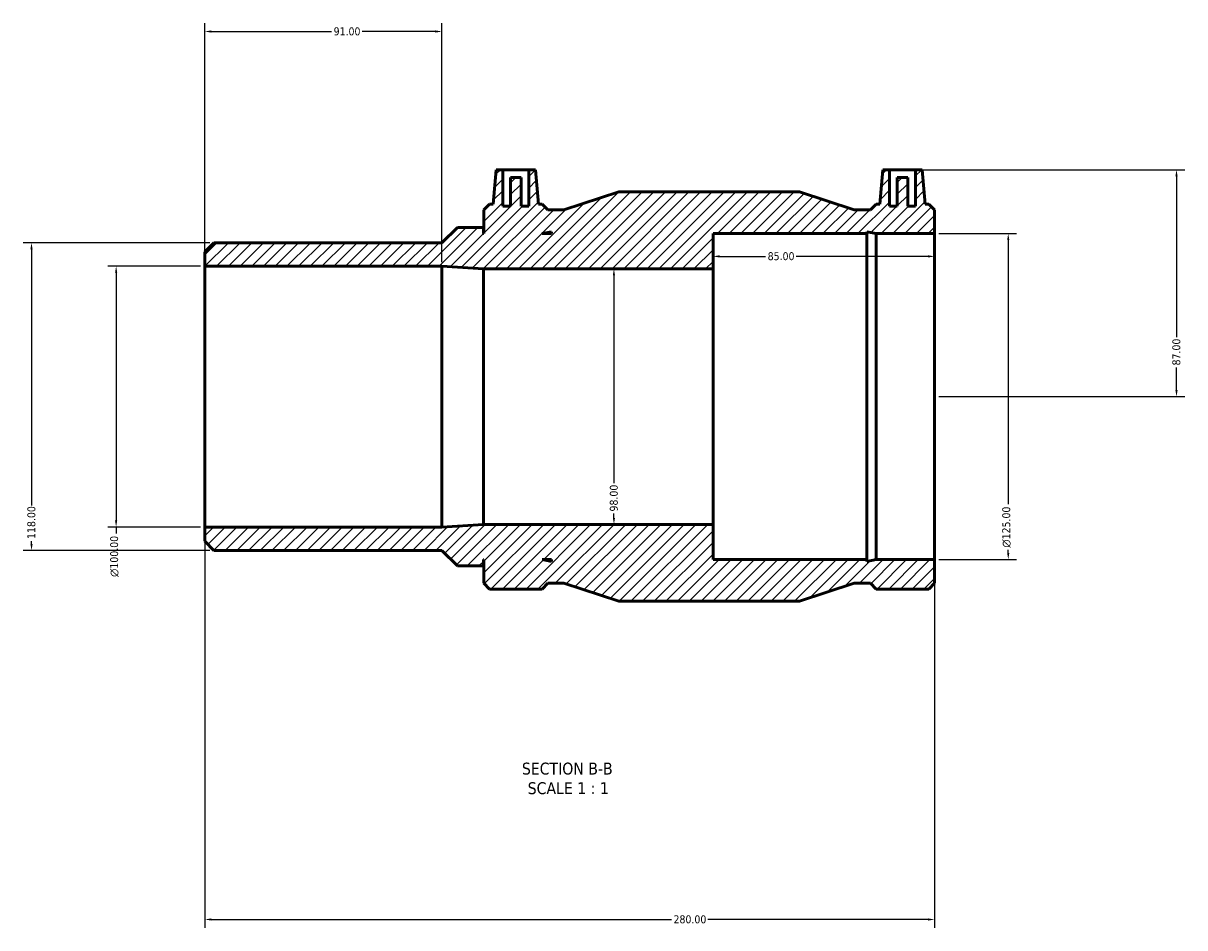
# Model space of a CAD drawing. Header units: millimetres. Extents: x -53 to 1249, y -617 to 899.
# Tile 1 of 6: x 280 to 726, y -617 to -271. Entities that reach past the tile are written whole.
import ezdxf

# ---------------------------------------------------------------- set-up
doc = ezdxf.new("R2010")
doc.units = ezdxf.units.MM
for name, color, linetype, lineweight in [('Dimension (ANSI)', 7, 'Continuous', 25), ('Hatch (ANSI)', 7, 'Continuous', 18), ('Symbol (ANSI)', 7, 'Continuous', 25), ('Visible (ANSI)', 7, 'Continuous', 50)]:
    doc.layers.add(name, color=color, linetype=linetype, lineweight=lineweight)
doc.styles.add('Label Text (ANSI)', font='tahoma.ttf')
doc.styles.add('Note Text (ANSI)', font='tahoma.ttf')
doc.dimstyles.new('Default - mm (ANSI)', dxfattribs={"dimtxt": 3.048, "dimasz": 2.5, "dimexe": 3.175, "dimexo": 1.6002, "dimgap": 0.8, "dimtad": 0, "dimtoh": 1, "dimrnd": 1e-08, "dimzin": 4, "dimdsep": 46, "dimtxsty": 'Note Text (ANSI)', "dimcen": 0.09, "dimdle": 10, "dimclrd": 256, "dimclre": 256, "dimclrt": 256, "dimadec": 1, "dimazin": 1, "dimtfac": 1, "dimtofl": 0, "dimtmove": 0, "dimatfit": 3, "dimfxl": 1, "dimtolj": 1, "dimtzin": 4, "dimlwd": -1, "dimlwe": -1, "dimarcsym": 0})

# ---------------------------------------------------------------- blocks, each defined once
blk = doc.blocks.new('*D7')
at = {"layer": 'Defpoints', "color": 0, "transparency": 16777216}
for p in [(622.71, -326.82), (630.03, -413.82), (722.82, -413.82)]:
    blk.add_point(p, dxfattribs=at)
at = {"layer": 'Dimension (ANSI)', "transparency": 16777216}
for p, q in [((624.31, -326.82), (725.99, -326.82)), ((722.82, -329.32), (722.82, -390.97)), ((722.82, -411.32), (722.82, -402.67)), ((631.63, -413.82), (725.99, -413.82))]:
    blk.add_line(p, q, dxfattribs=at)
for points in [[(722.4, -329.32), (723.23, -329.32), (722.82, -326.82)], [(722.4, -411.32), (723.23, -411.32), (722.82, -413.82)]]:
    blk.add_solid(points, dxfattribs=at)
at = {"layer": 'Dimension (ANSI)', "transparency": 16777216, "insert": (721.22, -401.87), "char_height": 3.048, "attachment_point": 1, "rotation": 90, "style": 'Note Text (ANSI)'}
blk.add_mtext('\\A1;87.00', dxfattribs=at)
blk = doc.blocks.new('*D8')
at = {"layer": 'Defpoints', "color": 0, "transparency": 16777216}
for p in [(630.03, -351.32), (630.03, -476.32), (658.27, -476.32)]:
    blk.add_point(p, dxfattribs=at)
at = {"layer": 'Dimension (ANSI)', "transparency": 16777216}
for p, q in [((631.63, -351.32), (661.45, -351.32)), ((658.27, -353.82), (658.27, -455.1)), ((631.63, -476.32), (661.45, -476.32)), ((658.27, -473.82), (658.27, -472.54))]:
    blk.add_line(p, q, dxfattribs=at)
for points in [[(657.86, -353.82), (658.69, -353.82), (658.27, -351.32)], [(657.86, -473.82), (658.69, -473.82), (658.27, -476.32)]]:
    blk.add_solid(points, dxfattribs=at)
at = {"layer": 'Dimension (ANSI)', "transparency": 16777216, "insert": (655.98, -471.74), "char_height": 3.048, "attachment_point": 1, "rotation": 90, "style": 'Note Text (ANSI)'}
blk.add_mtext('\\A1;\\fAIGDT|b0|i0;\\H3.0480;\\ln\\fTahoma|b0|i0;\\H3.0480;125.00', dxfattribs=at)
blk = doc.blocks.new('*D9')
at = {"layer": 'Defpoints', "color": 0, "transparency": 16777216}
for p in [(545.03, -360.05), (545.03, -364.82), (630.03, -413.82)]:
    blk.add_point(p, dxfattribs=at)
at = {"layer": 'Dimension (ANSI)', "transparency": 16777216}
for p, q in [((545.03, -363.22), (545.03, -356.87)), ((547.53, -360.05), (565.18, -360.05)), ((627.53, -360.05), (576.88, -360.05))]:
    blk.add_line(p, q, dxfattribs=at)
for points in [[(547.53, -359.63), (547.53, -360.46), (545.03, -360.05)], [(627.53, -359.63), (627.53, -360.46), (630.03, -360.05)]]:
    blk.add_solid(points, dxfattribs=at)
at = {"layer": 'Dimension (ANSI)', "transparency": 16777216, "insert": (565.98, -358.45), "char_height": 3.048, "attachment_point": 1, "style": 'Note Text (ANSI)'}
blk.add_mtext('\\A1;85.00', dxfattribs=at)
blk = doc.blocks.new('*D10')
at = {"layer": 'Defpoints', "color": 0, "transparency": 16777216}
for p in [(507.01, -364.82), (507.01, -462.82), (507.01, -462.82)]:
    blk.add_point(p, dxfattribs=at)
at = {"layer": 'Dimension (ANSI)', "transparency": 16777216}
for p, q in [((507.01, -367.32), (507.01, -446.96)), ((507.01, -460.32), (507.01, -458.68))]:
    blk.add_line(p, q, dxfattribs=at)
for points in [[(506.59, -367.32), (507.42, -367.32), (507.01, -364.82)], [(506.59, -460.32), (507.42, -460.32), (507.01, -462.82)]]:
    blk.add_solid(points, dxfattribs=at)
at = {"layer": 'Dimension (ANSI)', "transparency": 16777216, "insert": (505.41, -457.88), "char_height": 3.048, "attachment_point": 1, "rotation": 90, "style": 'Note Text (ANSI)'}
blk.add_mtext('\\A1;98.00', dxfattribs=at)
blk = doc.blocks.new('*D11')
at = {"layer": 'Defpoints', "color": 0, "transparency": 16777216}
for p in [(350.03, -363.82), (316.03, -463.82), (350.03, -463.82)]:
    blk.add_point(p, dxfattribs=at)
at = {"layer": 'Dimension (ANSI)', "transparency": 16777216}
for p, q in [((348.43, -363.82), (312.86, -363.82)), ((316.03, -366.32), (316.03, -461.32)), ((348.43, -463.82), (312.86, -463.82)), ((316.03, -463.82), (316.03, -466.32))]:
    blk.add_line(p, q, dxfattribs=at)
for points in [[(315.61, -366.32), (316.45, -366.32), (316.03, -363.82)], [(315.61, -461.32), (316.45, -461.32), (316.03, -463.82)]]:
    blk.add_solid(points, dxfattribs=at)
at = {"layer": 'Dimension (ANSI)', "transparency": 16777216, "insert": (313.74, -482.96), "char_height": 3.048, "attachment_point": 1, "rotation": 90, "style": 'Note Text (ANSI)'}
blk.add_mtext('\\A1;\\fAIGDT|b0|i0;\\H3.0480;\\ln\\fTahoma|b0|i0;\\H3.0480;100.00', dxfattribs=at)
blk = doc.blocks.new('*D12')
at = {"layer": 'Defpoints', "color": 0, "transparency": 16777216}
for p in [(353.57, -354.82), (283.57, -472.82), (353.57, -472.82)]:
    blk.add_point(p, dxfattribs=at)
at = {"layer": 'Dimension (ANSI)', "transparency": 16777216}
for p, q in [((351.97, -354.82), (280.4, -354.82)), ((283.57, -357.32), (283.57, -455.53)), ((283.57, -470.32), (283.57, -469.21)), ((351.97, -472.82), (280.4, -472.82))]:
    blk.add_line(p, q, dxfattribs=at)
for points in [[(283.15, -357.32), (283.99, -357.32), (283.57, -354.82)], [(283.15, -470.32), (283.99, -470.32), (283.57, -472.82)]]:
    blk.add_solid(points, dxfattribs=at)
at = {"layer": 'Dimension (ANSI)', "transparency": 16777216, "insert": (281.98, -468.41), "char_height": 3.048, "attachment_point": 1, "rotation": 90, "style": 'Note Text (ANSI)'}
blk.add_mtext('\\A1;118.00', dxfattribs=at)
blk = doc.blocks.new('*D13')
at = {"layer": 'Defpoints', "color": 0, "transparency": 16777216}
for p in [(441.03, -273.82), (350.03, -363.82), (441.03, -363.82)]:
    blk.add_point(p, dxfattribs=at)
at = {"layer": 'Dimension (ANSI)', "transparency": 16777216}
for p, q in [((350.03, -362.22), (350.03, -270.65)), ((441.03, -362.22), (441.03, -270.65)), ((352.53, -273.82), (398.67, -273.82)), ((438.53, -273.82), (410.39, -273.82))]:
    blk.add_line(p, q, dxfattribs=at)
for points in [[(352.53, -273.4), (352.53, -274.24), (350.03, -273.82)], [(438.53, -273.4), (438.53, -274.24), (441.03, -273.82)]]:
    blk.add_solid(points, dxfattribs=at)
at = {"layer": 'Dimension (ANSI)', "transparency": 16777216, "insert": (399.47, -272.23), "char_height": 3.048, "attachment_point": 1, "style": 'Note Text (ANSI)'}
blk.add_mtext('\\A1;91.00', dxfattribs=at)
blk = doc.blocks.new('*D14')
at = {"layer": 'Defpoints', "color": 0, "transparency": 16777216}
for p in [(350.03, -463.82), (630.03, -476.32), (630.03, -614.32)]:
    blk.add_point(p, dxfattribs=at)
at = {"layer": 'Dimension (ANSI)', "transparency": 16777216}
for p, q in [((350.03, -465.42), (350.03, -617.5)), ((630.03, -477.92), (630.03, -617.5)), ((352.53, -614.32), (529.07, -614.32)), ((627.53, -614.32), (542.99, -614.32))]:
    blk.add_line(p, q, dxfattribs=at)
for points in [[(352.53, -613.9), (352.53, -614.74), (350.03, -614.32)], [(627.53, -613.9), (627.53, -614.74), (630.03, -614.32)]]:
    blk.add_solid(points, dxfattribs=at)
at = {"layer": 'Dimension (ANSI)', "transparency": 16777216, "insert": (529.87, -612.73), "char_height": 3.048, "attachment_point": 1, "style": 'Note Text (ANSI)'}
blk.add_mtext('\\A1;280.00', dxfattribs=at)

msp = doc.modelspace()

# ---------------------------------------------------------------- hatches: boundary and pattern name
at = {"layer": 'Hatch (ANSI)'}
h = msp.add_hatch(dxfattribs=at)
h.set_pattern_fill('ANSI31', color=256, scale=25.4, style=0)
h.set_pattern_definition([(45, (0, 0), (-2.245064, 2.245064), [])])
h.paths.add_polyline_path([(545.031, -462.821), (456.931, -462.821), (441.031, -463.821), (350.031, -463.821), (350.031, -469.281), (353.571, -472.821), (441.031, -472.821), (446.931, -478.721), (456.931, -478.721), (456.931, -476.321), (457.031, -476.321), (457.031, -485.398), (459.245, -487.611), (479.468, -487.611), (481.681, -485.398), (487.844, -485.398), (508.931, -492.321), (578.131, -492.321), (599.219, -485.398), (605.381, -485.398), (607.595, -487.611), (627.818, -487.611), (630.031, -485.398), (630.031, -476.321), (607.595, -476.321), (604.069, -477.071), (604.069, -476.321), (545.031, -476.321)])
h.paths.add_polyline_path([(482.993, -477.071), (479.468, -476.321), (482.993, -476.321)], flags=0)
h.paths.add_polyline_path([(626.362, -340.031), (625.206, -326.821), (622.706, -326.821), (622.706, -340.821), (619.706, -340.821), (619.706, -329.821), (615.706, -329.821), (615.706, -340.821), (612.706, -340.821), (612.706, -326.821), (610.206, -326.821), (609.05, -340.031), (607.595, -340.031), (605.381, -342.245), (599.219, -342.245), (578.131, -335.321), (508.931, -335.321), (487.844, -342.245), (481.681, -342.245), (479.468, -340.031), (478.012, -340.031), (476.856, -326.821), (474.356, -326.821), (474.356, -340.821), (471.356, -340.821), (471.356, -329.821), (467.356, -329.821), (467.356, -340.821), (464.356, -340.821), (464.356, -326.821), (461.856, -326.821), (460.7, -340.031), (459.245, -340.031), (457.031, -342.245), (457.031, -351.321), (456.931, -351.321), (456.931, -348.921), (446.931, -348.921), (441.031, -354.821), (353.571, -354.821), (350.031, -358.361), (350.031, -363.821), (441.031, -363.821), (456.931, -364.821), (545.031, -364.821), (545.031, -351.321), (604.069, -351.321), (604.069, -350.572), (607.595, -351.321), (630.031, -351.321), (630.031, -342.245), (627.818, -340.031)])
h.paths.add_polyline_path([(479.468, -351.321), (482.993, -350.572), (482.993, -351.321)], flags=0)

# ---------------------------------------------------------------- linework, layer by layer
at = {"layer": 'Visible (ANSI)'}
for p, q in [((461.856, -326.821), (460.7, -340.031)), ((464.356, -326.821), (461.856, -326.821)), ((464.356, -340.821), (464.356, -326.821)), ((464.356, -326.821), (474.356, -326.821)), ((476.856, -326.821), (474.356, -326.821)), ((474.356, -326.821), (474.356, -340.821)), ((478.012, -340.031), (476.856, -326.821)), ((610.206, -326.821), (609.05, -340.031)), ((612.706, -326.821), (610.206, -326.821)), ((612.706, -340.821), (612.706, -326.821)), ((612.706, -326.821), (622.706, -326.821)), ((625.206, -326.821), (622.706, -326.821)), ((622.706, -326.821), (622.706, -340.821)), ((626.362, -340.031), (625.206, -326.821)), ((471.356, -329.821), (467.356, -329.821)), ((467.356, -329.821), (467.356, -340.821)), ((471.356, -340.821), (471.356, -329.821)), ((619.706, -329.821), (615.706, -329.821)), ((615.706, -329.821), (615.706, -340.821)), ((619.706, -340.821), (619.706, -329.821)), ((508.931, -335.321), (487.844, -342.245)), ((578.131, -335.321), (508.931, -335.321)), ((599.219, -342.245), (578.131, -335.321)), ((459.245, -340.031), (457.031, -342.245)), ((457.031, -342.245), (457.031, -351.321)), ((460.7, -340.031), (459.245, -340.031)), ((467.356, -340.821), (464.356, -340.821)), ((474.356, -340.821), (471.356, -340.821)), ((479.468, -340.031), (478.012, -340.031)), ((481.681, -342.245), (479.468, -340.031)), ((487.844, -342.245), (481.681, -342.245)), ((605.381, -342.245), (599.219, -342.245)), ((607.595, -340.031), (605.381, -342.245)), ((609.05, -340.031), (607.595, -340.031)), ((615.706, -340.821), (612.706, -340.821)), ((622.706, -340.821), (619.706, -340.821)), ((627.818, -340.031), (626.362, -340.031)), ((630.031, -342.245), (627.818, -340.031)), ((630.031, -351.321), (630.031, -342.245)), ((446.931, -348.921), (441.031, -354.821)), ((456.931, -348.921), (446.931, -348.921)), ((456.931, -351.321), (456.931, -348.921)), ((457.031, -351.321), (456.931, -351.321)), ((479.468, -351.321), (482.993, -350.572)), ((482.993, -351.321), (479.468, -351.321)), ((482.993, -350.572), (482.993, -351.321)), ((545.031, -364.821), (545.031, -351.321)), ((545.031, -351.321), (604.069, -351.321)), ((604.069, -351.321), (604.069, -350.572)), ((604.069, -350.572), (607.595, -351.321)), ((604.069, -476.321), (604.069, -351.321)), ((607.595, -351.321), (630.031, -351.321)), ((607.595, -476.321), (607.595, -351.321)), ((630.031, -476.321), (630.031, -351.321)), ((353.571, -354.821), (350.031, -358.361)), ((441.031, -354.821), (353.571, -354.821)), ((350.031, -358.361), (350.031, -363.821)), ((350.031, -363.821), (441.031, -363.821)), ((350.031, -463.821), (350.031, -363.821)), ((441.031, -363.821), (456.931, -364.821)), ((441.031, -463.821), (441.031, -363.821)), ((456.931, -364.821), (545.031, -364.821)), ((456.931, -462.821), (456.931, -364.821)), ((545.031, -462.821), (545.031, -364.821)), ((456.931, -462.821), (441.031, -463.821)), ((545.031, -462.821), (456.931, -462.821)), ((545.031, -476.321), (545.031, -462.821)), ((441.031, -463.821), (350.031, -463.821)), ((350.031, -463.821), (350.031, -469.281)), ((350.031, -469.281), (353.571, -472.821)), ((353.571, -472.821), (441.031, -472.821)), ((441.031, -472.821), (446.931, -478.721)), ((456.931, -478.721), (456.931, -476.321)), ((456.931, -476.321), (457.031, -476.321)), ((457.031, -476.321), (457.031, -485.398)), ((482.993, -477.071), (479.468, -476.321)), ((479.468, -476.321), (482.993, -476.321)), ((482.993, -476.321), (482.993, -477.071)), ((604.069, -476.321), (545.031, -476.321)), ((607.595, -476.321), (604.069, -477.071)), ((604.069, -477.071), (604.069, -476.321)), ((630.031, -476.321), (607.595, -476.321)), ((630.031, -485.398), (630.031, -476.321)), ((446.931, -478.721), (456.931, -478.721)), ((457.031, -485.398), (459.245, -487.611)), ((479.468, -487.611), (481.681, -485.398)), ((481.681, -485.398), (487.844, -485.398)), ((487.844, -485.398), (508.931, -492.321)), ((578.131, -492.321), (599.219, -485.398)), ((599.219, -485.398), (605.381, -485.398)), ((605.381, -485.398), (607.595, -487.611)), ((627.818, -487.611), (630.031, -485.398)), ((459.245, -487.611), (479.468, -487.611)), ((607.595, -487.611), (627.818, -487.611)), ((508.931, -492.321), (578.131, -492.321))]:
    msp.add_line(p, q, dxfattribs=at)

# ---------------------------------------------------------------- texts
at = {"layer": 'Symbol (ANSI)', "char_height": 4.572, "attachment_point": 7, "style": 'Label Text (ANSI)'}
for s, insert in [('SECTION B-B', (471.703, -558.836)), ('SCALE 1 : 1', (473.926, -566.349))]:
    msp.add_mtext(s, dxfattribs=dict(at, insert=insert))

# ---------------------------------------------------------------- dimensions: what is measured, and where the dimension line sits
at = {"layer": 'Dimension (ANSI)'}
for base, p1, p2, angle, override, picture, middle in [((441.031, -273.821), (350.031, -363.821), (441.031, -363.821), 180, {"dimtoh": 0, "dimdec": 2, "dimtp": 0, "dimtm": 0, "dimtdec": 2, "dimatfit": 1}, '*D13', (404.531, -273.821)), ((722.816, -413.821), (622.706, -326.821), (630.031, -413.821), 90, {"dimtoh": 0, "dimdec": 2, "dimtp": 0, "dimtm": 0, "dimtdec": 2, "dimatfit": 1}, '*D7', (722.816, -396.821)), ((283.571, -472.821), (353.571, -354.821), (353.571, -472.821), 90, {"dimtoh": 0, "dimdec": 2, "dimtp": 0, "dimtm": 0, "dimtdec": 2, "dimatfit": 1}, '*D12', (283.571, -462.368)), ((545.031, -360.048), (630.031, -413.821), (545.031, -364.821), 180, {"dimtoh": 0, "dimdec": 2, "dimse1": 1, "dimtp": 0, "dimtm": 0, "dimtdec": 2, "dimatfit": 1}, '*D9', (571.031, -360.048)), ((507.008, -462.821), (507.008, -364.821), (507.008, -462.821), 270, {"dimtoh": 0, "dimdec": 2, "dimse1": 1, "dimse2": 1, "dimtp": 0, "dimtm": 0, "dimtdec": 2, "dimatfit": 1}, '*D10', (507.008, -452.821)), ((630.031, -614.321), (350.031, -463.821), (630.031, -476.321), 180, {"dimtoh": 0, "dimdec": 2, "dimtp": 0, "dimtm": 0, "dimtdec": 2, "dimatfit": 1}, '*D14', (536.031, -614.321))]:
    dim = msp.add_linear_dim(base=base, p1=p1, p2=p2, angle=angle, dimstyle='Default - mm (ANSI)', override=override, dxfattribs=at)
    dim.commit()
    dim.dimension.update_dxf_attribs({"geometry": picture, "text_midpoint": middle, "dimtype": 160})
for base, p1, p2, override, picture, middle in [((658.273, -476.321), (630.031, -351.321), (630.031, -476.321), {"dimtoh": 0, "dimdec": 2, "dimtp": 0, "dimtm": 0, "dimtdec": 2, "dimatfit": 1}, '*D8', (658.273, -463.821)), ((316.031, -463.821), (350.031, -363.821), (350.031, -463.821), {"dimtoh": 0, "dimdec": 2, "dimtp": 0, "dimtm": 0, "dimtdec": 2, "dimatfit": 2}, '*D11', (316.031, -475.039))]:
    dim = msp.add_linear_dim(base=base, p1=p1, p2=p2, angle=90, text='\\fAIGDT|b0|i0;\\H3.0480;\\ln\\fTahoma|b0|i0;\\H3.0480;<>', dimstyle='Default - mm (ANSI)', override=override, dxfattribs=at)
    dim.commit()
    dim.dimension.update_dxf_attribs({"geometry": picture, "text_midpoint": middle, "dimtype": 160})

doc.saveas('drawing.dxf')
